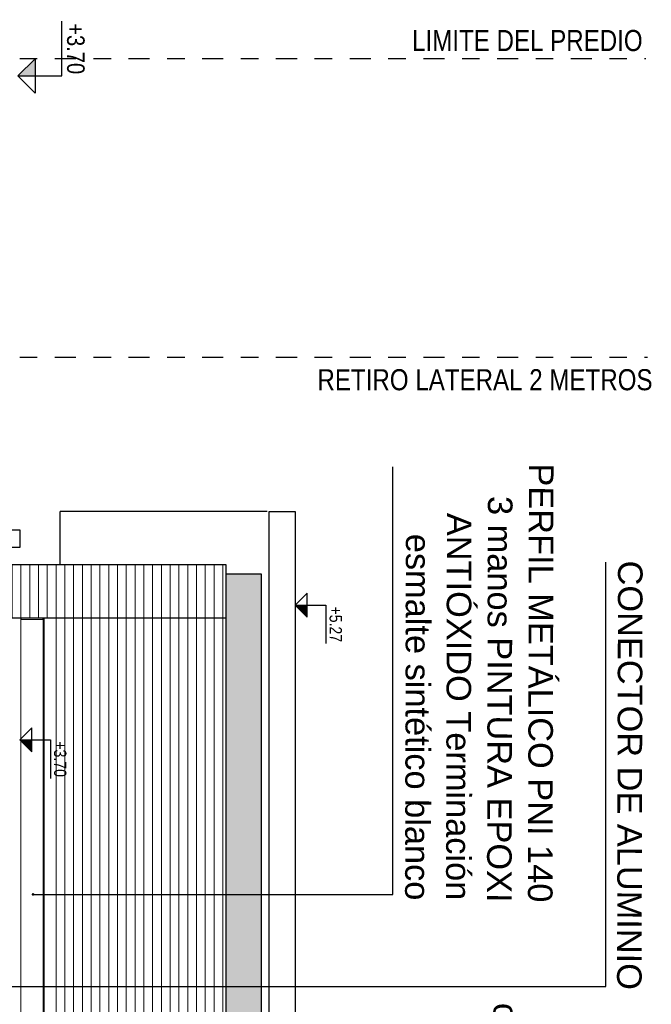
# Model space of a CAD drawing. Header units: millimetres. Extents: x 4617 to 4884, y 1258 to 1784.
# Tile 147 of 256: x 4726.33 to 4729.93, y 1427.4 to 1433. Entities that reach past the tile are written whole.
import ezdxf
from ezdxf.enums import TextEntityAlignment as Align

# ---------------------------------------------------------------- set-up
doc = ezdxf.new("R2010")
doc.units = ezdxf.units.MM
doc.header["$LTSCALE"] = 0.4
doc.linetypes.add('DASHDOT', pattern=[1, 0.5, -0.25, 0, -0.25])
doc.layers.add('04 gris', color=252, linetype='Continuous', lineweight=13)
for name, color, linetype in [('200', 6, 'Continuous'), ('200cotas50', 1, 'Continuous'), ('A HERRERÍA', 4, 'Continuous'), ('A MURO VISTO', 2, 'Continuous'), ('A PROYECCION', 8, 'Continuous'), ('Hatch Ladrillo Visto', 32, 'Continuous'), ('TXT', 3, 'Continuous'), ('TXT COTA', 3, 'Continuous'), ('TXT TERMINACIONES', 3, 'Continuous')]:
    doc.layers.add(name, color=color, linetype=linetype)
doc.styles.add('ARIAL 0.0014', font='arial.ttf', dxfattribs={"height": 0.0014})
doc.styles.add('ARIAL NARROW', font='ARIALN.TTF')
doc.styles.add('SaAS simplex', font='simplex.shx', dxfattribs={"width": 0.8})
doc.dimstyles.new('COTAS 125', dxfattribs={"dimscale": 0.01, "dimtxt": 15, "dimasz": 8, "dimexe": 5, "dimexo": 20, "dimgap": 10, "dimtad": 0, "dimzin": 9, "dimdsep": 46, "dimtxsty": 'SaAS simplex', "dimblk": 'OBLIQUE', "dimcen": 0, "dimclrd": 8, "dimclre": 8, "dimclrt": 256, "dimadec": 1, "dimazin": 0, "dimtfac": 1, "dimtmove": 2, "dimatfit": 3, "dimldrblk": 'OBLIQUE', "dimfxl": 10, "dimlwd": -1, "dimlwe": -1, "dimarcsym": 0})

# ---------------------------------------------------------------- blocks, each defined once
blk = doc.blocks.new('Nivel corte')
at = {"color": 0}
for p, q in [((0, 0.2), (0.25, 0.2)), ((0, 0), (0, 0.2)), ((0.0784, 0.0784), (-0.0784, 0.0784)), ((0, 0), (-0.0784, 0.0784)), ((0, 0), (0.0784, 0.0784))]:
    blk.add_line(p, q, dxfattribs=at)
blk.add_solid([(0, 0), (0.0784, 0.0784), (0, 0.0784), (0.0784, 0.0784)], dxfattribs=at)
at = {"color": 0, "style": 'ARIAL NARROW', "flags": 4}
blk.add_attdef('NIVEL', text='', height=0.08, dxfattribs=at).set_placement((0.125, 0.2), align=Align.BOTTOM_CENTER)
blk = doc.blocks.new('_Oblique')
at = {"layer": 'TXT COTA', "color": 0, "lineweight": -2}
blk.add_line((-0.5, -0.5), (0.5, 0.5), dxfattribs=at)

msp = doc.modelspace()

# ---------------------------------------------------------------- hatches: boundary and pattern name
at = {"layer": 'A MURO VISTO', "ltscale": 0.001}
h = msp.add_hatch(color=252, dxfattribs=at)
h.dxf.hatch_style = 1
h.paths.add_polyline_path([(4727.5105, 1395.9383), (4727.5105, 1429.8494), (4727.7105, 1429.8494), (4727.7105, 1395.9383)])
at = {"layer": 'Hatch Ladrillo Visto', "lineweight": 13}
h = msp.add_hatch(dxfattribs=at)
h.set_pattern_fill('_USER', color=256, scale=0.05, angle=990, pattern_type=0)
h.set_pattern_definition([(270, (4747.691375, 1451.45255), (0.05, -9e-17), [])])
h.paths.add_polyline_path([(4727.4979, 1429.8988), (4727.4979, 1429.5718), (4727.4979, 1427.5098), (4727.4979, 1421.1873), (4727.4979, 1411.1941), (4727.4979, 1406.8791), (4727.4979, 1404.7241), (4727.4979, 1402.6041), (4727.4979, 1400.4491), (4727.4979, 1396.2191), (4727.4979, 1395.8881), (4726.4739, 1395.8881), (4726.4739, 1396.1881), (4726.3379, 1396.1881), (4726.3779, 1396.1881), (4726.5012, 1396.1881), (4726.5179, 1396.1881), (4726.5179, 1429.5988), (4726.4934, 1429.5988), (4724.1771, 1429.6012), (4724.1713, 1429.9045)])
h.paths.add_polyline_path([(4725.991, 1429.5988), (4726.2848, 1429.5988), (4726.2848, 1429.6013), (4725.991, 1429.6013)], flags=17)

# ---------------------------------------------------------------- linework, layer by layer
at = {"layer": '04 gris'}
for p, q in [((4726.3396, 1396.1887), (4726.3396, 1429.5975)), ((4726.4683, 1396.1887, -10), (4726.4683, 1429.5975, -10)), ((4726.4739, 1396.1887), (4726.4739, 1429.5975)), ((4726.4739, 1396.1887), (4726.4739, 1429.5975))]:
    msp.add_line(p, q, dxfattribs=at)
at = {"layer": '04 gris', "elevation": -10}
for points in [[(4726.3396, 1429.5975), (4726.3438, 1429.5896), (4726.3883, 1429.5896)], [(4726.4683, 1429.5975), (4726.464, 1429.5896), (4726.3883, 1429.5896)]]:
    msp.add_lwpolyline(points, dxfattribs=at)
at = {"layer": '200', "color": 2, "linetype": 'DASHDOT', "ltscale": 0.6}
for p, q in [((4716.8743, 1432.7838), (4729.9015, 1432.7838)), ((4716.8743, 1431.0825), (4729.9115, 1431.0825))]:
    msp.add_line(p, q, dxfattribs=at)
at = {"layer": 'A HERRERÍA'}
msp.add_lwpolyline([(4726.3339, 1430.0994), (4726.3339, 1429.9994), (4724.1339, 1429.9994), (4724.1339, 1430.0994)], close=True, dxfattribs=at)
at = {"layer": 'A MURO VISTO', "color": 1}
msp.add_lwpolyline([(4727.7546, 1395.592), (4727.7546, 1430.2028), (4727.9039, 1430.2028), (4727.9039, 1395.592)], close=True, dxfattribs=at)
at = {"layer": 'A MURO VISTO'}
for points in [[(4724.1339, 1429.8994), (4724.1339, 1429.5975), (4727.5105, 1429.5975), (4727.5105, 1429.8994)], [(4727.5105, 1395.9383), (4727.5105, 1429.8494), (4727.7105, 1429.8494), (4727.7105, 1395.9383)]]:
    msp.add_lwpolyline(points, close=True, dxfattribs=at)
at = {"layer": 'A PROYECCION'}
for p in [(4727.7439, 1430.2028), (4726.5639, 1429.8994)]:
    msp.add_line(p, (4726.5639, 1430.2028), dxfattribs=at)

# ---------------------------------------------------------------- block references
at = {"layer": '200cotas50'}
ref = msp.add_blockref('Nivel corte', (4726.3239, 1432.6838), dxfattribs=dict(at, xscale=-1.25, yscale=1.25, zscale=1.25, rotation=269.9999999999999))
ref.add_attrib('NIVEL', '+3.70', dxfattribs={"layer": '0', "color": 0, "height": 0.1, "rotation": 270, "style": 'ARIAL NARROW', "flags": 4}).set_placement((4726.5739, 1432.8388), align=Align.BOTTOM_CENTER)
at = {"layer": '200cotas50', "xscale": 0.875, "yscale": 0.875, "zscale": 0.875, "rotation": 269.9999999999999}
for p, values in [((4727.9039, 1429.6706), {'NIVEL': '+5.27'}), ((4726.3339, 1428.9028), {'NIVEL': '+3.70'})]:
    msp.add_blockref('Nivel corte', p, dxfattribs=at).add_auto_attribs(values)

# ---------------------------------------------------------------- texts
at = {"layer": '200cotas50', "char_height": 0.12, "style": 'ARIAL NARROW'}
for s, width, insert, attachment_point in [('LIMITE DEL PREDIO', 1.98618, (4729.8835, 1432.8238), 9), ('RETIRO LATERAL 2 METROS', 2.561153, (4729.94, 1431.0141), 3)]:
    msp.add_mtext_dynamic_manual_height_columns(s, width=width, gutter_width=0.9, heights=[0], dxfattribs=dict(at, insert=insert, attachment_point=attachment_point))
at = {"layer": 'TXT TERMINACIONES', "char_height": 0.14, "rotation": 269.8668, "style": 'ARIAL 0.0014'}
for s, insert, width, attachment_point in [('\\pi3.0168;CONECTOR DE ALUMINIO', (4729.7483, 1432.9411, -20), 5.443208, 7), ('\\pi0.75188;PERFIL METÁLICO PNI 140\\P\\pi0.938;3 manos PINTURA EPOXI \\P\\pi1.0346;ANTIÓXIDO Terminación \\P\\pi1.1544;esmalte sintético blanco', (4728.5355, 1431.231, -20), 3.227282, 7), ('VIGA METÁLICA O DE HORMIGÓN ARMADO\\Pc/placa cementicia terminación plastica texturada\\PGRIS CALCIO K155 (código quimtex)\\PEspuma e hidrófugo, o revoque termoaislante', (4728.9608, 1425.275, -20), 5.188553, 5)]:
    msp.add_mtext(s, dxfattribs=dict(at, insert=insert, width=width, attachment_point=attachment_point))

# ---------------------------------------------------------------- leaders
at = {"layer": 'TXT'}
for points in [[(4726.4101, 1428.0232, -10), (4728.461, 1428.0232, -10), (4728.461, 1430.4586, -10)], [(4726.2029, 1427.498, -10), (4729.6738, 1427.498, -10), (4729.6738, 1429.9154, -10)]]:
    msp.add_leader(points, dimstyle='COTAS 125', override={"dimtxt": 5, "dimasz": 6, "dimldrblk": 'DotSmall'}, dxfattribs=at)

doc.saveas('drawing.dxf')
